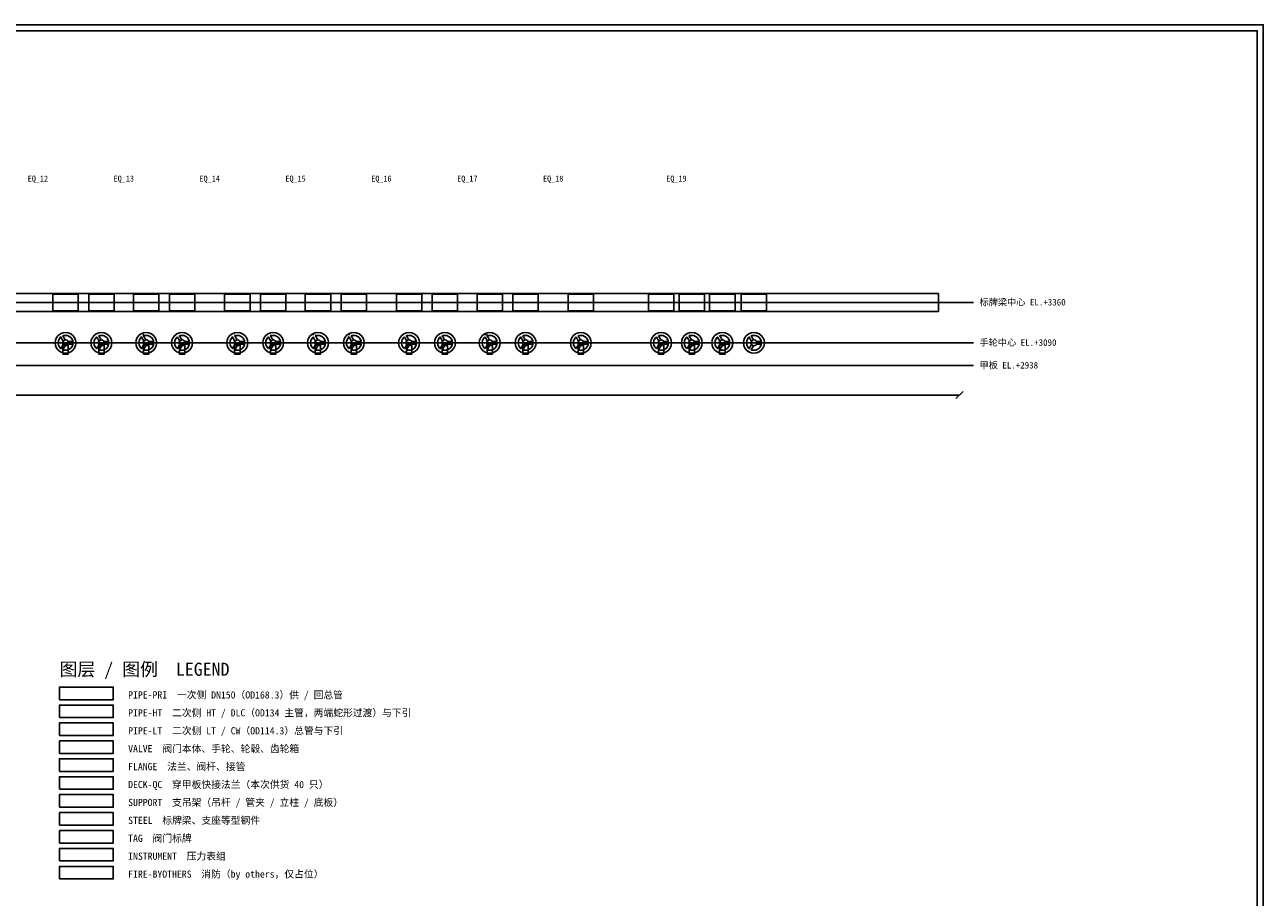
# Model space of a CAD drawing. Header units: metres. Extents: x 8 to 833, y 8 to 586.
# Tile 4 of 4: x 418 to 833, y 294 to 586. Entities that reach past the tile are written whole.
import ezdxf
from ezdxf.enums import TextEntityAlignment as Align

# ---------------------------------------------------------------- set-up
doc = ezdxf.new("R2010")
doc.units = ezdxf.units.M
for name, color, linetype in [('CL', 1, 'Continuous'), ('DECK-QC', 3, 'Continuous'), ('DIM', 7, 'Continuous'), ('FIRE-BYOTHERS', 253, 'Continuous'), ('FLANGE', 30, 'Continuous'), ('FRAME', 7, 'Continuous'), ('GRID', 252, 'Continuous'), ('INSTRUMENT', 5, 'Continuous'), ('PIPE-HT', 6, 'Continuous'), ('PIPE-LT', 4, 'Continuous'), ('PIPE-PRI', 1, 'Continuous'), ('STEEL', 9, 'Continuous'), ('SUPPORT', 8, 'Continuous'), ('TAG', 140, 'Continuous'), ('TEXT', 7, 'Continuous'), ('VALVE', 2, 'Continuous')]:
    doc.layers.add(name, color=color, linetype=linetype)
doc.styles.add('CN', font='simsun.ttc')

msp = doc.modelspace()

# ---------------------------------------------------------------- linework, layer by layer
at = {"layer": 'CL'}
msp.add_lwpolyline([(46, 479.5), (736, 479.5)], dxfattribs=at)
at = {"layer": 'DECK-QC'}
msp.add_lwpolyline([(430, 330), (448, 330), (448, 334.2), (430, 334.2)], close=True, dxfattribs=at)
at = {"layer": 'DIM'}
for points in [[(46.55, 462), (731.3, 462)], [(730.1, 460.8), (732.5, 463.2)]]:
    msp.add_lwpolyline(points, dxfattribs=at)
at = {"layer": 'FIRE-BYOTHERS'}
msp.add_lwpolyline([(430, 300), (448, 300), (448, 304.2), (430, 304.2)], close=True, dxfattribs=at)
at = {"layer": 'FLANGE'}
msp.add_lwpolyline([(430, 336), (448, 336), (448, 340.2), (430, 340.2)], close=True, dxfattribs=at)
at = {"layer": 'FRAME'}
for points in [[(8, 8), (833, 8), (833, 586), (8, 586)], [(10, 10), (831, 10), (831, 584), (10, 584)]]:
    msp.add_lwpolyline(points, close=True, dxfattribs=at)
at = {"layer": 'GRID'}
for points in [[(46, 493), (736, 493)], [(46, 471.9), (736, 471.9)]]:
    msp.add_lwpolyline(points, dxfattribs=at)
at = {"layer": 'INSTRUMENT'}
msp.add_lwpolyline([(430, 306), (448, 306), (448, 310.2), (430, 310.2)], close=True, dxfattribs=at)
at = {"layer": 'PIPE-HT'}
msp.add_lwpolyline([(430, 354), (448, 354), (448, 358.2), (430, 358.2)], close=True, dxfattribs=at)
at = {"layer": 'PIPE-LT'}
msp.add_lwpolyline([(430, 348), (448, 348), (448, 352.2), (430, 352.2)], close=True, dxfattribs=at)
at = {"layer": 'PIPE-PRI'}
msp.add_lwpolyline([(430, 360), (448, 360), (448, 364.2), (430, 364.2)], close=True, dxfattribs=at)
at = {"layer": 'STEEL'}
for points in [[(724.3, 496), (724.3, 490), (53.5, 490), (53.5, 496), (724.3, 496)], [(431.15, 478.9), (432.95, 478.9), (432.95, 475.75), (431.15, 475.75), (431.15, 478.9)], [(443.15, 478.9), (444.95, 478.9), (444.95, 475.75), (443.15, 475.75), (443.15, 478.9)], [(458.15, 478.9), (459.95, 478.9), (459.95, 475.75), (458.15, 475.75), (458.15, 478.9)], [(470.15, 478.9), (471.95, 478.9), (471.95, 475.75), (470.15, 475.75), (470.15, 478.9)], [(488.65, 478.9), (490.45, 478.9), (490.45, 475.75), (488.65, 475.75), (488.65, 478.9)], [(500.65, 478.9), (502.45, 478.9), (502.45, 475.75), (500.65, 475.75), (500.65, 478.9)], [(515.65, 478.9), (517.45, 478.9), (517.45, 475.75), (515.65, 475.75), (515.65, 478.9)], [(527.65, 478.9), (529.45, 478.9), (529.45, 475.75), (527.65, 475.75), (527.65, 478.9)], [(546.15, 478.9), (547.95, 478.9), (547.95, 475.75), (546.15, 475.75), (546.15, 478.9)], [(558.15, 478.9), (559.95, 478.9), (559.95, 475.75), (558.15, 475.75), (558.15, 478.9)], [(573.15, 478.9), (574.95, 478.9), (574.95, 475.75), (573.15, 475.75), (573.15, 478.9)], [(585.15, 478.9), (586.95, 478.9), (586.95, 475.75), (585.15, 475.75), (585.15, 478.9)], [(603.65, 478.9), (605.45, 478.9), (605.45, 475.75), (603.65, 475.75), (603.65, 478.9)], [(630.52, 478.9), (632.33, 478.9), (632.33, 475.75), (630.52, 475.75), (630.52, 478.9)], [(640.8, 478.9), (642.6, 478.9), (642.6, 475.75), (640.8, 475.75), (640.8, 478.9)], [(651.02, 478.9), (652.83, 478.9), (652.83, 475.75), (651.02, 475.75), (651.02, 478.9)], [(430, 318), (448, 318), (448, 322.2), (430, 322.2)]]:
    msp.add_lwpolyline(points, close=True, dxfattribs=at)
at = {"layer": 'SUPPORT'}
msp.add_lwpolyline([(430, 324), (448, 324), (448, 328.2), (430, 328.2)], close=True, dxfattribs=at)
at = {"layer": 'TAG'}
for points in [[(427.8, 490.25), (427.8, 495.75), (436.3, 495.75), (436.3, 490.25), (427.8, 490.25)], [(439.8, 490.25), (439.8, 495.75), (448.3, 495.75), (448.3, 490.25), (439.8, 490.25)], [(454.8, 490.25), (454.8, 495.75), (463.3, 495.75), (463.3, 490.25), (454.8, 490.25)], [(466.8, 490.25), (466.8, 495.75), (475.3, 495.75), (475.3, 490.25), (466.8, 490.25)], [(485.3, 490.25), (485.3, 495.75), (493.8, 495.75), (493.8, 490.25), (485.3, 490.25)], [(497.3, 490.25), (497.3, 495.75), (505.8, 495.75), (505.8, 490.25), (497.3, 490.25)], [(512.3, 490.25), (512.3, 495.75), (520.8, 495.75), (520.8, 490.25), (512.3, 490.25)], [(524.3, 490.25), (524.3, 495.75), (532.8, 495.75), (532.8, 490.25), (524.3, 490.25)], [(542.8, 490.25), (542.8, 495.75), (551.3, 495.75), (551.3, 490.25), (542.8, 490.25)], [(554.8, 490.25), (554.8, 495.75), (563.3, 495.75), (563.3, 490.25), (554.8, 490.25)], [(569.8, 490.25), (569.8, 495.75), (578.3, 495.75), (578.3, 490.25), (569.8, 490.25)], [(581.8, 490.25), (581.8, 495.75), (590.3, 495.75), (590.3, 490.25), (581.8, 490.25)], [(600.3, 490.25), (600.3, 495.75), (608.8, 495.75), (608.8, 490.25), (600.3, 490.25)], [(627.17, 490.25), (627.17, 495.75), (635.67, 495.75), (635.67, 490.25), (627.17, 490.25)], [(637.45, 490.25), (637.45, 495.75), (645.95, 495.75), (645.95, 490.25), (637.45, 490.25)], [(647.67, 490.25), (647.67, 495.75), (656.17, 495.75), (656.17, 490.25), (647.67, 490.25)], [(658.25, 490.25), (658.25, 495.75), (666.75, 495.75), (666.75, 490.25), (658.25, 490.25)], [(430, 312), (448, 312), (448, 316.2), (430, 316.2)]]:
    msp.add_lwpolyline(points, close=True, dxfattribs=at)
at = {"layer": 'VALVE'}
for points in [[(428.67, 480.41), (429.02, 481.25), (429.58, 481.97), (430.3, 482.53), (431.14, 482.88), (432.05, 483), (432.96, 482.88), (433.8, 482.53), (434.52, 481.97), (435.08, 481.25), (435.43, 480.41), (435.55, 479.5), (435.43, 478.59), (435.08, 477.75), (434.52, 477.03), (433.8, 476.47), (432.96, 476.12), (432.05, 476), (431.14, 476.12), (430.3, 476.47), (429.58, 477.03), (429.02, 477.75), (428.67, 478.59), (428.55, 479.5), (428.67, 480.41)], [(431.25, 480.08), (430.48, 481.42), (430.28, 481.27), (429.88, 480.75), (429.64, 480.15), (429.55, 479.5), (429.64, 478.85), (429.88, 478.25), (430.28, 477.73), (430.48, 477.58), (431.25, 478.92), (431.95, 478.52), (431.17, 477.18), (431.4, 477.09), (432.05, 477), (432.7, 477.09), (433.3, 477.33), (433.82, 477.73), (434.22, 478.25), (434.46, 478.85), (434.5, 479.1), (432.95, 479.1), (432.95, 479.9), (434.5, 479.9), (434.46, 480.15), (434.22, 480.75), (433.82, 481.27), (433.3, 481.67), (432.7, 481.91), (432.05, 482), (431.4, 481.91), (431.17, 481.82), (431.95, 480.48), (431.25, 480.08)], [(430.21, 481.34), (430.43, 481.5), (430.43, 481.5), (430.21, 481.34)], [(440.67, 480.41), (441.02, 481.25), (441.58, 481.97), (442.3, 482.53), (443.14, 482.88), (444.05, 483), (444.96, 482.88), (445.8, 482.53), (446.52, 481.97), (447.08, 481.25), (447.43, 480.41), (447.55, 479.5), (447.43, 478.59), (447.08, 477.75), (446.52, 477.03), (445.8, 476.47), (444.96, 476.12), (444.05, 476), (443.14, 476.12), (442.3, 476.47), (441.58, 477.03), (441.02, 477.75), (440.67, 478.59), (440.55, 479.5), (440.67, 480.41)], [(443.25, 480.08), (442.48, 481.42), (442.28, 481.27), (441.88, 480.75), (441.64, 480.15), (441.55, 479.5), (441.64, 478.85), (441.88, 478.25), (442.28, 477.73), (442.48, 477.58), (443.25, 478.92), (443.95, 478.52), (443.17, 477.18), (443.4, 477.09), (444.05, 477), (444.7, 477.09), (445.3, 477.33), (445.82, 477.73), (446.22, 478.25), (446.46, 478.85), (446.5, 479.1), (444.95, 479.1), (444.95, 479.9), (446.5, 479.9), (446.46, 480.15), (446.22, 480.75), (445.82, 481.27), (445.3, 481.67), (444.7, 481.91), (444.05, 482), (443.4, 481.91), (443.17, 481.82), (443.95, 480.48), (443.25, 480.08)], [(455.67, 480.41), (456.02, 481.25), (456.58, 481.97), (457.3, 482.53), (458.14, 482.88), (459.05, 483), (459.96, 482.88), (460.8, 482.53), (461.52, 481.97), (462.08, 481.25), (462.43, 480.41), (462.55, 479.5), (462.43, 478.59), (462.08, 477.75), (461.52, 477.03), (460.8, 476.47), (459.96, 476.12), (459.05, 476), (458.14, 476.12), (457.3, 476.47), (456.58, 477.03), (456.02, 477.75), (455.67, 478.59), (455.55, 479.5), (455.67, 480.41)], [(458.25, 480.08), (457.48, 481.42), (457.28, 481.27), (456.88, 480.75), (456.64, 480.15), (456.55, 479.5), (456.64, 478.85), (456.88, 478.25), (457.28, 477.73), (457.48, 477.58), (458.25, 478.92), (458.95, 478.52), (458.17, 477.18), (458.4, 477.09), (459.05, 477), (459.7, 477.09), (460.3, 477.33), (460.82, 477.73), (461.22, 478.25), (461.46, 478.85), (461.5, 479.1), (459.95, 479.1), (459.95, 479.9), (461.5, 479.9), (461.46, 480.15), (461.22, 480.75), (460.82, 481.27), (460.3, 481.67), (459.7, 481.91), (459.05, 482), (458.4, 481.91), (458.17, 481.82), (458.95, 480.48), (458.25, 480.08)], [(457.21, 481.34), (457.43, 481.5), (457.43, 481.5), (457.21, 481.34)], [(458.31, 482.25), (458, 482.12), (458, 482.12), (458.31, 482.25)], [(467.67, 480.41), (468.02, 481.25), (468.58, 481.97), (469.3, 482.53), (470.14, 482.88), (471.05, 483), (471.96, 482.88), (472.8, 482.53), (473.52, 481.97), (474.08, 481.25), (474.43, 480.41), (474.55, 479.5), (474.43, 478.59), (474.08, 477.75), (473.52, 477.03), (472.8, 476.47), (471.96, 476.12), (471.05, 476), (470.14, 476.12), (469.3, 476.47), (468.58, 477.03), (468.02, 477.75), (467.67, 478.59), (467.55, 479.5), (467.67, 480.41)], [(470.25, 480.08), (469.48, 481.42), (469.28, 481.27), (468.88, 480.75), (468.64, 480.15), (468.55, 479.5), (468.64, 478.85), (468.88, 478.25), (469.28, 477.73), (469.48, 477.58), (470.25, 478.92), (470.95, 478.52), (470.17, 477.18), (470.4, 477.09), (471.05, 477), (471.7, 477.09), (472.3, 477.33), (472.82, 477.73), (473.22, 478.25), (473.46, 478.85), (473.5, 479.1), (471.95, 479.1), (471.95, 479.9), (473.5, 479.9), (473.46, 480.15), (473.22, 480.75), (472.82, 481.27), (472.3, 481.67), (471.7, 481.91), (471.05, 482), (470.4, 481.91), (470.17, 481.82), (470.95, 480.48), (470.25, 480.08)], [(486.17, 480.41), (486.52, 481.25), (487.08, 481.97), (487.8, 482.53), (488.64, 482.88), (489.55, 483), (490.46, 482.88), (491.3, 482.53), (492.02, 481.97), (492.58, 481.25), (492.93, 480.41), (493.05, 479.5), (492.93, 478.59), (492.58, 477.75), (492.02, 477.03), (491.3, 476.47), (490.46, 476.12), (489.55, 476), (488.64, 476.12), (487.8, 476.47), (487.08, 477.03), (486.52, 477.75), (486.17, 478.59), (486.05, 479.5), (486.17, 480.41)], [(488.75, 480.08), (487.98, 481.42), (487.78, 481.27), (487.38, 480.75), (487.14, 480.15), (487.05, 479.5), (487.14, 478.85), (487.38, 478.25), (487.78, 477.73), (487.98, 477.58), (488.75, 478.92), (489.45, 478.52), (488.67, 477.18), (488.9, 477.09), (489.55, 477), (490.2, 477.09), (490.8, 477.33), (491.32, 477.73), (491.72, 478.25), (491.96, 478.85), (492, 479.1), (490.45, 479.1), (490.45, 479.9), (492, 479.9), (491.96, 480.15), (491.72, 480.75), (491.32, 481.27), (490.8, 481.67), (490.2, 481.91), (489.55, 482), (488.9, 481.91), (488.67, 481.82), (489.45, 480.48), (488.75, 480.08)], [(487.71, 481.34), (487.93, 481.5), (487.93, 481.5), (487.71, 481.34)], [(488.62, 481.9), (488.88, 482.01), (488.62, 481.9), (488.62, 481.9)], [(498.17, 480.41), (498.52, 481.25), (499.08, 481.97), (499.8, 482.53), (500.64, 482.88), (501.55, 483), (502.46, 482.88), (503.3, 482.53), (504.02, 481.97), (504.58, 481.25), (504.93, 480.41), (505.05, 479.5), (504.93, 478.59), (504.58, 477.75), (504.02, 477.03), (503.3, 476.47), (502.46, 476.12), (501.55, 476), (500.64, 476.12), (499.8, 476.47), (499.08, 477.03), (498.52, 477.75), (498.17, 478.59), (498.05, 479.5), (498.17, 480.41)], [(500.75, 480.08), (499.98, 481.42), (499.78, 481.27), (499.38, 480.75), (499.14, 480.15), (499.05, 479.5), (499.14, 478.85), (499.38, 478.25), (499.78, 477.73), (499.98, 477.58), (500.75, 478.92), (501.45, 478.52), (500.67, 477.18), (500.9, 477.09), (501.55, 477), (502.2, 477.09), (502.8, 477.33), (503.32, 477.73), (503.72, 478.25), (503.96, 478.85), (504, 479.1), (502.45, 479.1), (502.45, 479.9), (504, 479.9), (503.96, 480.15), (503.72, 480.75), (503.32, 481.27), (502.8, 481.67), (502.2, 481.91), (501.55, 482), (500.9, 481.91), (500.67, 481.82), (501.45, 480.48), (500.75, 480.08)], [(499.71, 481.34), (499.93, 481.5), (499.93, 481.5), (499.71, 481.34)], [(500.62, 481.9), (500.88, 482.01), (500.62, 481.9), (500.62, 481.9)], [(513.17, 480.41), (513.52, 481.25), (514.08, 481.97), (514.8, 482.53), (515.64, 482.88), (516.55, 483), (517.46, 482.88), (518.3, 482.53), (519.02, 481.97), (519.58, 481.25), (519.93, 480.41), (520.05, 479.5), (519.93, 478.59), (519.58, 477.75), (519.02, 477.03), (518.3, 476.47), (517.46, 476.12), (516.55, 476), (515.64, 476.12), (514.8, 476.47), (514.08, 477.03), (513.52, 477.75), (513.17, 478.59), (513.05, 479.5), (513.17, 480.41)], [(515.75, 480.08), (514.98, 481.42), (514.78, 481.27), (514.38, 480.75), (514.14, 480.15), (514.05, 479.5), (514.14, 478.85), (514.38, 478.25), (514.78, 477.73), (514.98, 477.58), (515.75, 478.92), (516.45, 478.52), (515.67, 477.18), (515.9, 477.09), (516.55, 477), (517.2, 477.09), (517.8, 477.33), (518.32, 477.73), (518.72, 478.25), (518.96, 478.85), (519, 479.1), (517.45, 479.1), (517.45, 479.9), (519, 479.9), (518.96, 480.15), (518.72, 480.75), (518.32, 481.27), (517.8, 481.67), (517.2, 481.91), (516.55, 482), (515.9, 481.91), (515.67, 481.82), (516.45, 480.48), (515.75, 480.08)], [(515.05, 482.1), (515.05, 482.1), (514.97, 482.23), (515.05, 482.1)], [(515.62, 481.9), (515.88, 482.01), (515.62, 481.9), (515.62, 481.9)], [(525.17, 480.41), (525.52, 481.25), (526.08, 481.97), (526.8, 482.53), (527.64, 482.88), (528.55, 483), (529.46, 482.88), (530.3, 482.53), (531.02, 481.97), (531.58, 481.25), (531.93, 480.41), (532.05, 479.5), (531.93, 478.59), (531.58, 477.75), (531.02, 477.03), (530.3, 476.47), (529.46, 476.12), (528.55, 476), (527.64, 476.12), (526.8, 476.47), (526.08, 477.03), (525.52, 477.75), (525.17, 478.59), (525.05, 479.5), (525.17, 480.41)], [(527.75, 480.08), (526.98, 481.42), (526.78, 481.27), (526.38, 480.75), (526.14, 480.15), (526.05, 479.5), (526.14, 478.85), (526.38, 478.25), (526.78, 477.73), (526.98, 477.58), (527.75, 478.92), (528.45, 478.52), (527.67, 477.18), (527.9, 477.09), (528.55, 477), (529.2, 477.09), (529.8, 477.33), (530.32, 477.73), (530.72, 478.25), (530.96, 478.85), (531, 479.1), (529.45, 479.1), (529.45, 479.9), (531, 479.9), (530.96, 480.15), (530.72, 480.75), (530.32, 481.27), (529.8, 481.67), (529.2, 481.91), (528.55, 482), (527.9, 481.91), (527.67, 481.82), (528.45, 480.48), (527.75, 480.08)], [(526.71, 481.34), (526.93, 481.5), (526.93, 481.5), (526.71, 481.34)], [(527.05, 482.1), (527.05, 482.1), (526.97, 482.23), (527.05, 482.1)], [(543.67, 480.41), (544.02, 481.25), (544.58, 481.97), (545.3, 482.53), (546.14, 482.88), (547.05, 483), (547.96, 482.88), (548.8, 482.53), (549.52, 481.97), (550.08, 481.25), (550.43, 480.41), (550.55, 479.5), (550.43, 478.59), (550.08, 477.75), (549.52, 477.03), (548.8, 476.47), (547.96, 476.12), (547.05, 476), (546.14, 476.12), (545.3, 476.47), (544.58, 477.03), (544.02, 477.75), (543.67, 478.59), (543.55, 479.5), (543.67, 480.41)], [(546.25, 480.08), (545.48, 481.42), (545.28, 481.27), (544.88, 480.75), (544.64, 480.15), (544.55, 479.5), (544.64, 478.85), (544.88, 478.25), (545.28, 477.73), (545.48, 477.58), (546.25, 478.92), (546.95, 478.52), (546.17, 477.18), (546.4, 477.09), (547.05, 477), (547.7, 477.09), (548.3, 477.33), (548.82, 477.73), (549.22, 478.25), (549.46, 478.85), (549.5, 479.1), (547.95, 479.1), (547.95, 479.9), (549.5, 479.9), (549.46, 480.15), (549.22, 480.75), (548.82, 481.27), (548.3, 481.67), (547.7, 481.91), (547.05, 482), (546.4, 481.91), (546.17, 481.82), (546.95, 480.48), (546.25, 480.08)], [(555.67, 480.41), (556.02, 481.25), (556.58, 481.97), (557.3, 482.53), (558.14, 482.88), (559.05, 483), (559.96, 482.88), (560.8, 482.53), (561.52, 481.97), (562.08, 481.25), (562.43, 480.41), (562.55, 479.5), (562.43, 478.59), (562.08, 477.75), (561.52, 477.03), (560.8, 476.47), (559.96, 476.12), (559.05, 476), (558.14, 476.12), (557.3, 476.47), (556.58, 477.03), (556.02, 477.75), (555.67, 478.59), (555.55, 479.5), (555.67, 480.41)], [(558.25, 480.08), (557.48, 481.42), (557.28, 481.27), (556.88, 480.75), (556.64, 480.15), (556.55, 479.5), (556.64, 478.85), (556.88, 478.25), (557.28, 477.73), (557.48, 477.58), (558.25, 478.92), (558.95, 478.52), (558.17, 477.18), (558.4, 477.09), (559.05, 477), (559.7, 477.09), (560.3, 477.33), (560.82, 477.73), (561.22, 478.25), (561.46, 478.85), (561.5, 479.1), (559.95, 479.1), (559.95, 479.9), (561.5, 479.9), (561.46, 480.15), (561.22, 480.75), (560.82, 481.27), (560.3, 481.67), (559.7, 481.91), (559.05, 482), (558.4, 481.91), (558.17, 481.82), (558.95, 480.48), (558.25, 480.08)], [(570.67, 480.41), (571.02, 481.25), (571.58, 481.97), (572.3, 482.53), (573.14, 482.88), (574.05, 483), (574.96, 482.88), (575.8, 482.53), (576.52, 481.97), (577.08, 481.25), (577.43, 480.41), (577.55, 479.5), (577.43, 478.59), (577.08, 477.75), (576.52, 477.03), (575.8, 476.47), (574.96, 476.12), (574.05, 476), (573.14, 476.12), (572.3, 476.47), (571.58, 477.03), (571.02, 477.75), (570.67, 478.59), (570.55, 479.5), (570.67, 480.41)], [(573.25, 480.08), (572.48, 481.42), (572.28, 481.27), (571.88, 480.75), (571.64, 480.15), (571.55, 479.5), (571.64, 478.85), (571.88, 478.25), (572.28, 477.73), (572.48, 477.58), (573.25, 478.92), (573.95, 478.52), (573.17, 477.18), (573.4, 477.09), (574.05, 477), (574.7, 477.09), (575.3, 477.33), (575.82, 477.73), (576.22, 478.25), (576.46, 478.85), (576.5, 479.1), (574.95, 479.1), (574.95, 479.9), (576.5, 479.9), (576.46, 480.15), (576.22, 480.75), (575.82, 481.27), (575.3, 481.67), (574.7, 481.91), (574.05, 482), (573.4, 481.91), (573.17, 481.82), (573.95, 480.48), (573.25, 480.08)], [(572.55, 482.1), (572.55, 482.1), (572.47, 482.23), (572.55, 482.1)], [(573.31, 482.25), (573, 482.12), (573, 482.12), (573.31, 482.25)], [(582.67, 480.41), (583.02, 481.25), (583.58, 481.97), (584.3, 482.53), (585.14, 482.88), (586.05, 483), (586.96, 482.88), (587.8, 482.53), (588.52, 481.97), (589.08, 481.25), (589.43, 480.41), (589.55, 479.5), (589.43, 478.59), (589.08, 477.75), (588.52, 477.03), (587.8, 476.47), (586.96, 476.12), (586.05, 476), (585.14, 476.12), (584.3, 476.47), (583.58, 477.03), (583.02, 477.75), (582.67, 478.59), (582.55, 479.5), (582.67, 480.41)], [(585.25, 480.08), (584.48, 481.42), (584.28, 481.27), (583.88, 480.75), (583.64, 480.15), (583.55, 479.5), (583.64, 478.85), (583.88, 478.25), (584.28, 477.73), (584.48, 477.58), (585.25, 478.92), (585.95, 478.52), (585.17, 477.18), (585.4, 477.09), (586.05, 477), (586.7, 477.09), (587.3, 477.33), (587.82, 477.73), (588.22, 478.25), (588.46, 478.85), (588.5, 479.1), (586.95, 479.1), (586.95, 479.9), (588.5, 479.9), (588.46, 480.15), (588.22, 480.75), (587.82, 481.27), (587.3, 481.67), (586.7, 481.91), (586.05, 482), (585.4, 481.91), (585.17, 481.82), (585.95, 480.48), (585.25, 480.08)], [(601.17, 480.41), (601.52, 481.25), (602.08, 481.97), (602.8, 482.53), (603.64, 482.88), (604.55, 483), (605.46, 482.88), (606.3, 482.53), (607.02, 481.97), (607.58, 481.25), (607.93, 480.41), (608.05, 479.5), (607.93, 478.59), (607.58, 477.75), (607.02, 477.03), (606.3, 476.47), (605.46, 476.12), (604.55, 476), (603.64, 476.12), (602.8, 476.47), (602.08, 477.03), (601.52, 477.75), (601.17, 478.59), (601.05, 479.5), (601.17, 480.41)], [(603.75, 480.08), (602.98, 481.42), (602.78, 481.27), (602.38, 480.75), (602.14, 480.15), (602.05, 479.5), (602.14, 478.85), (602.38, 478.25), (602.78, 477.73), (602.98, 477.58), (603.75, 478.92), (604.45, 478.52), (603.67, 477.18), (603.9, 477.09), (604.55, 477), (605.2, 477.09), (605.8, 477.33), (606.32, 477.73), (606.72, 478.25), (606.96, 478.85), (607, 479.1), (605.45, 479.1), (605.45, 479.9), (607, 479.9), (606.96, 480.15), (606.72, 480.75), (606.32, 481.27), (605.8, 481.67), (605.2, 481.91), (604.55, 482), (603.9, 481.91), (603.67, 481.82), (604.45, 480.48), (603.75, 480.08)], [(628.04, 480.41), (628.39, 481.25), (628.95, 481.97), (629.67, 482.53), (630.52, 482.88), (631.42, 483), (632.33, 482.88), (633.18, 482.53), (633.9, 481.97), (634.46, 481.25), (634.81, 480.41), (634.93, 479.5), (634.81, 478.59), (634.46, 477.75), (633.9, 477.03), (633.18, 476.47), (632.33, 476.12), (631.42, 476), (630.52, 476.12), (629.67, 476.47), (628.95, 477.03), (628.39, 477.75), (628.04, 478.59), (627.92, 479.5), (628.04, 480.41)], [(630.63, 480.08), (629.85, 481.42), (629.66, 481.27), (629.26, 480.75), (629.01, 480.15), (628.93, 479.5), (629.01, 478.85), (629.26, 478.25), (629.66, 477.73), (629.85, 477.58), (630.63, 478.92), (631.32, 478.52), (630.55, 477.18), (630.78, 477.09), (631.42, 477), (632.07, 477.09), (632.67, 477.33), (633.19, 477.73), (633.59, 478.25), (633.84, 478.85), (633.87, 479.1), (632.33, 479.1), (632.33, 479.9), (633.87, 479.9), (633.84, 480.15), (633.59, 480.75), (633.19, 481.27), (632.67, 481.67), (632.07, 481.91), (631.42, 482), (630.78, 481.91), (630.55, 481.82), (631.32, 480.48), (630.63, 480.08)], [(638.32, 480.41), (638.67, 481.25), (639.23, 481.97), (639.95, 482.53), (640.79, 482.88), (641.7, 483), (642.61, 482.88), (643.45, 482.53), (644.17, 481.97), (644.73, 481.25), (645.08, 480.41), (645.2, 479.5), (645.08, 478.59), (644.73, 477.75), (644.17, 477.03), (643.45, 476.47), (642.61, 476.12), (641.7, 476), (640.79, 476.12), (639.95, 476.47), (639.23, 477.03), (638.67, 477.75), (638.32, 478.59), (638.2, 479.5), (638.32, 480.41)], [(640.9, 480.08), (640.13, 481.42), (639.93, 481.27), (639.53, 480.75), (639.29, 480.15), (639.2, 479.5), (639.29, 478.85), (639.53, 478.25), (639.93, 477.73), (640.13, 477.58), (640.9, 478.92), (641.6, 478.52), (640.82, 477.18), (641.05, 477.09), (641.7, 477), (642.35, 477.09), (642.95, 477.33), (643.47, 477.73), (643.87, 478.25), (644.11, 478.85), (644.15, 479.1), (642.6, 479.1), (642.6, 479.9), (644.15, 479.9), (644.11, 480.15), (643.87, 480.75), (643.47, 481.27), (642.95, 481.67), (642.35, 481.91), (641.7, 482), (641.05, 481.91), (640.82, 481.82), (641.6, 480.48), (640.9, 480.08)], [(640.78, 481.9), (641.03, 482.01), (640.78, 481.9), (640.78, 481.9)], [(648.54, 480.41), (648.89, 481.25), (649.45, 481.97), (650.17, 482.53), (651.02, 482.88), (651.92, 483), (652.83, 482.88), (653.68, 482.53), (654.4, 481.97), (654.96, 481.25), (655.31, 480.41), (655.42, 479.5), (655.31, 478.59), (654.96, 477.75), (654.4, 477.03), (653.68, 476.47), (652.83, 476.12), (651.92, 476), (651.02, 476.12), (650.17, 476.47), (649.45, 477.03), (648.89, 477.75), (648.54, 478.59), (648.42, 479.5), (648.54, 480.41)], [(651.13, 480.08), (650.35, 481.42), (650.16, 481.27), (649.76, 480.75), (649.51, 480.15), (649.43, 479.5), (649.51, 478.85), (649.76, 478.25), (650.16, 477.73), (650.35, 477.58), (651.13, 478.92), (651.82, 478.52), (651.05, 477.18), (651.28, 477.09), (651.92, 477), (652.57, 477.09), (653.17, 477.33), (653.69, 477.73), (654.09, 478.25), (654.34, 478.85), (654.37, 479.1), (652.83, 479.1), (652.83, 479.9), (654.37, 479.9), (654.34, 480.15), (654.09, 480.75), (653.69, 481.27), (653.17, 481.67), (652.57, 481.91), (651.92, 482), (651.28, 481.91), (651.05, 481.82), (651.82, 480.48), (651.13, 480.08)], [(659.12, 480.41), (659.47, 481.25), (660.03, 481.97), (660.75, 482.53), (661.59, 482.88), (662.5, 483), (663.41, 482.88), (664.25, 482.53), (664.97, 481.97), (665.53, 481.25), (665.88, 480.41), (666, 479.5), (665.88, 478.59), (665.53, 477.75), (664.97, 477.03), (664.25, 476.47), (663.41, 476.12), (662.5, 476), (661.59, 476.12), (660.75, 476.47), (660.03, 477.03), (659.47, 477.75), (659.12, 478.59), (659, 479.5), (659.12, 480.41)], [(661.7, 480.08), (660.93, 481.42), (660.73, 481.27), (660.33, 480.75), (660.09, 480.15), (660, 479.5), (660.09, 478.85), (660.33, 478.25), (660.73, 477.73), (660.93, 477.58), (661.7, 478.92), (662.4, 478.52), (661.62, 477.18), (661.85, 477.09), (662.5, 477), (663.15, 477.09), (663.75, 477.33), (664.27, 477.73), (664.67, 478.25), (664.91, 478.85), (664.95, 479.1), (663.4, 479.1), (663.4, 479.9), (664.95, 479.9), (664.91, 480.15), (664.67, 480.75), (664.27, 481.27), (663.75, 481.67), (663.15, 481.91), (662.5, 482), (661.85, 481.91), (661.62, 481.82), (662.4, 480.48), (661.7, 480.08)], [(431.13, 479.88), (431.34, 480.21), (431.67, 480.42), (432.05, 480.5), (432.43, 480.42), (432.76, 480.21), (432.97, 479.88), (433.05, 479.5), (432.97, 479.12), (432.76, 478.79), (432.43, 478.58), (432.05, 478.5), (431.67, 478.58), (431.34, 478.79), (431.13, 479.12), (431.05, 479.5), (431.13, 479.88)], [(443.13, 479.88), (443.34, 480.21), (443.67, 480.42), (444.05, 480.5), (444.43, 480.42), (444.76, 480.21), (444.97, 479.88), (445.05, 479.5), (444.97, 479.12), (444.76, 478.79), (444.43, 478.58), (444.05, 478.5), (443.67, 478.58), (443.34, 478.79), (443.13, 479.12), (443.05, 479.5), (443.13, 479.88)], [(458.13, 479.88), (458.34, 480.21), (458.67, 480.42), (459.05, 480.5), (459.43, 480.42), (459.76, 480.21), (459.97, 479.88), (460.05, 479.5), (459.97, 479.12), (459.76, 478.79), (459.43, 478.58), (459.05, 478.5), (458.67, 478.58), (458.34, 478.79), (458.13, 479.12), (458.05, 479.5), (458.13, 479.88)], [(470.13, 479.88), (470.34, 480.21), (470.67, 480.42), (471.05, 480.5), (471.43, 480.42), (471.76, 480.21), (471.97, 479.88), (472.05, 479.5), (471.97, 479.12), (471.76, 478.79), (471.43, 478.58), (471.05, 478.5), (470.67, 478.58), (470.34, 478.79), (470.13, 479.12), (470.05, 479.5), (470.13, 479.88)], [(488.63, 479.88), (488.84, 480.21), (489.17, 480.42), (489.55, 480.5), (489.93, 480.42), (490.26, 480.21), (490.47, 479.88), (490.55, 479.5), (490.47, 479.12), (490.26, 478.79), (489.93, 478.58), (489.55, 478.5), (489.17, 478.58), (488.84, 478.79), (488.63, 479.12), (488.55, 479.5), (488.63, 479.88)], [(500.63, 479.88), (500.84, 480.21), (501.17, 480.42), (501.55, 480.5), (501.93, 480.42), (502.26, 480.21), (502.47, 479.88), (502.55, 479.5), (502.47, 479.12), (502.26, 478.79), (501.93, 478.58), (501.55, 478.5), (501.17, 478.58), (500.84, 478.79), (500.63, 479.12), (500.55, 479.5), (500.63, 479.88)], [(515.63, 479.88), (515.84, 480.21), (516.17, 480.42), (516.55, 480.5), (516.93, 480.42), (517.26, 480.21), (517.47, 479.88), (517.55, 479.5), (517.47, 479.12), (517.26, 478.79), (516.93, 478.58), (516.55, 478.5), (516.17, 478.58), (515.84, 478.79), (515.63, 479.12), (515.55, 479.5), (515.63, 479.88)], [(527.63, 479.88), (527.84, 480.21), (528.17, 480.42), (528.55, 480.5), (528.93, 480.42), (529.26, 480.21), (529.47, 479.88), (529.55, 479.5), (529.47, 479.12), (529.26, 478.79), (528.93, 478.58), (528.55, 478.5), (528.17, 478.58), (527.84, 478.79), (527.63, 479.12), (527.55, 479.5), (527.63, 479.88)], [(546.13, 479.88), (546.34, 480.21), (546.67, 480.42), (547.05, 480.5), (547.43, 480.42), (547.76, 480.21), (547.97, 479.88), (548.05, 479.5), (547.97, 479.12), (547.76, 478.79), (547.43, 478.58), (547.05, 478.5), (546.67, 478.58), (546.34, 478.79), (546.13, 479.12), (546.05, 479.5), (546.13, 479.88)], [(558.13, 479.88), (558.34, 480.21), (558.67, 480.42), (559.05, 480.5), (559.43, 480.42), (559.76, 480.21), (559.97, 479.88), (560.05, 479.5), (559.97, 479.12), (559.76, 478.79), (559.43, 478.58), (559.05, 478.5), (558.67, 478.58), (558.34, 478.79), (558.13, 479.12), (558.05, 479.5), (558.13, 479.88)], [(573.13, 479.88), (573.34, 480.21), (573.67, 480.42), (574.05, 480.5), (574.43, 480.42), (574.76, 480.21), (574.97, 479.88), (575.05, 479.5), (574.97, 479.12), (574.76, 478.79), (574.43, 478.58), (574.05, 478.5), (573.67, 478.58), (573.34, 478.79), (573.13, 479.12), (573.05, 479.5), (573.13, 479.88)], [(585.13, 479.88), (585.34, 480.21), (585.67, 480.42), (586.05, 480.5), (586.43, 480.42), (586.76, 480.21), (586.97, 479.88), (587.05, 479.5), (586.97, 479.12), (586.76, 478.79), (586.43, 478.58), (586.05, 478.5), (585.67, 478.58), (585.34, 478.79), (585.13, 479.12), (585.05, 479.5), (585.13, 479.88)], [(603.63, 479.88), (603.84, 480.21), (604.17, 480.42), (604.55, 480.5), (604.93, 480.42), (605.26, 480.21), (605.47, 479.88), (605.55, 479.5), (605.47, 479.12), (605.26, 478.79), (604.93, 478.58), (604.55, 478.5), (604.17, 478.58), (603.84, 478.79), (603.63, 479.12), (603.55, 479.5), (603.63, 479.88)], [(630.5, 479.88), (630.72, 480.21), (631.04, 480.42), (631.42, 480.5), (631.81, 480.42), (632.13, 480.21), (632.35, 479.88), (632.42, 479.5), (632.35, 479.12), (632.13, 478.79), (631.81, 478.58), (631.42, 478.5), (631.04, 478.58), (630.72, 478.79), (630.5, 479.12), (630.42, 479.5), (630.5, 479.88)], [(640.78, 479.88), (640.99, 480.21), (641.32, 480.42), (641.7, 480.5), (642.08, 480.42), (642.41, 480.21), (642.62, 479.88), (642.7, 479.5), (642.62, 479.12), (642.41, 478.79), (642.08, 478.58), (641.7, 478.5), (641.32, 478.58), (640.99, 478.79), (640.78, 479.12), (640.7, 479.5), (640.78, 479.88)], [(651, 479.88), (651.22, 480.21), (651.54, 480.42), (651.92, 480.5), (652.31, 480.42), (652.63, 480.21), (652.85, 479.88), (652.92, 479.5), (652.85, 479.12), (652.63, 478.79), (652.31, 478.58), (651.92, 478.5), (651.54, 478.58), (651.22, 478.79), (651, 479.12), (650.92, 479.5), (651, 479.88)], [(661.58, 479.88), (661.79, 480.21), (662.12, 480.42), (662.5, 480.5), (662.88, 480.42), (663.21, 480.21), (663.42, 479.88), (663.5, 479.5), (663.42, 479.12), (663.21, 478.79), (662.88, 478.58), (662.5, 478.5), (662.12, 478.58), (661.79, 478.79), (661.58, 479.12), (661.5, 479.5), (661.58, 479.88)], [(430, 342), (448, 342), (448, 346.2), (430, 346.2)]]:
    msp.add_lwpolyline(points, close=True, dxfattribs=at)

# ---------------------------------------------------------------- texts
at = {"layer": 'TEXT', "style": 'CN'}
for s, p in [('EQ_12', (422.8, 533.5)), ('EQ_13', (451.55, 533.5)), ('EQ_14', (480.3, 533.5)), ('EQ_15', (509.05, 533.5)), ('EQ_16', (537.8, 533.5)), ('EQ_17', (566.55, 533.5)), ('EQ_18', (595.3, 533.5)), ('EQ_19', (636.55, 533.5))]:
    msp.add_text(s, height=2, dxfattribs=at).set_placement(p, align=Align.CENTER)
for s, height, p in [('标牌梁中心 EL.+3360', 2.2, (738, 492)), ('手轮中心 EL.+3090', 2.2, (738, 478.5)), ('甲板 EL.+2938', 2.2, (738, 470.9)), ('图层 / 图例  LEGEND', 4.4, (430, 368)), ('PIPE-PRI\u3000一次侧 DN150（OD168.3）供 / 回总管', 2.4, (453, 360.4)), ('PIPE-HT\u3000二次侧 HT / DLC（OD134 主管，两端蛇形过渡）与下引', 2.4, (453, 354.4)), ('PIPE-LT\u3000二次侧 LT / CW（OD114.3）总管与下引', 2.4, (453, 348.4)), ('VALVE\u3000阀门本体、手轮、轮毂、齿轮箱', 2.4, (453, 342.4)), ('FLANGE\u3000法兰、阀杆、接管', 2.4, (453, 336.4)), ('DECK-QC\u3000穿甲板快接法兰（本次供货 40 只）', 2.4, (453, 330.4)), ('SUPPORT\u3000支吊架（吊杆 / 管夹 / 立柱 / 底板）', 2.4, (453, 324.4)), ('STEEL\u3000标牌梁、支座等型钢件', 2.4, (453, 318.4)), ('TAG\u3000阀门标牌', 2.4, (453, 312.4)), ('INSTRUMENT\u3000压力表组', 2.4, (453, 306.4)), ('FIRE-BYOTHERS\u3000消防（by others，仅占位）', 2.4, (453, 300.4))]:
    msp.add_text(s, height=height, dxfattribs=at).set_placement(p)

doc.saveas('drawing.dxf')
